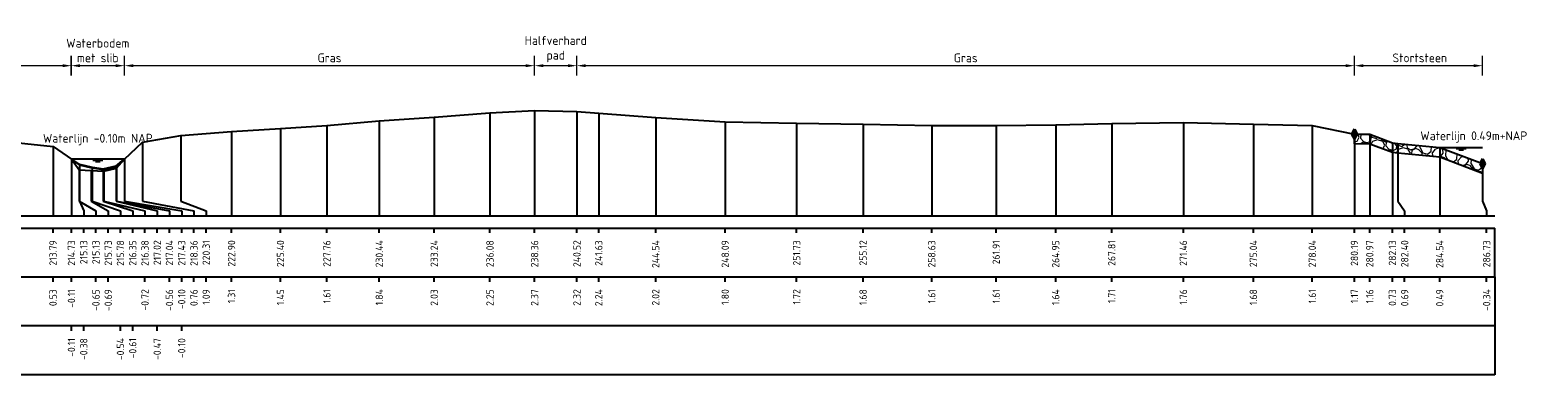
# Model space of a CAD drawing. Header units: metres. Extents: x 132725 to 140175, y 414354 to 417094.
# Tile 31 of 40: x 140063 to 140140, y 416612 to 416629. Entities that reach past the tile are written whole.
import ezdxf
from ezdxf.enums import TextEntityAlignment as Align

# ---------------------------------------------------------------- set-up
doc = ezdxf.new("R2010")
doc.units = ezdxf.units.M
doc.header["$PDMODE"] = 35
doc.header["$PDSIZE"] = 0.075
doc.layers.get('Defpoints').update_dxf_attribs({"true_color": 0x806000})
for name, color, linetype, lineweight in [('B-ME-GW-MAAIVELD-GD', 8, 'GW-MAAIVELD', 25), ('B-ME-VH-KANT ASFALT-SD', 7, 'Continuous', 25), ('B-ME-VH-VERHARDING_BESTORTING-A', 252, 'Continuous', 18), ('X-ME-AL-PROFIEL_BOVENKANT SLIB-GD', 42, 'Continuous', 35), ('X-XX-AL-DETAIL1-M', 7, 'Continuous', 18), ('X-XX-AL-GEBRUIKTE XREFS-GD', 7, 'Continuous', 35), ('X-XX-AL-NAP-T18', 7, 'Continuous', 18)]:
    doc.layers.add(name, color=color, linetype=linetype, lineweight=lineweight)
for name, color, linetype in [('X-ME-AL-PROFIEL_STORTSTEEN-GD', 7, 'Continuous'), ('X-ME-AL-PROFIEL_WATERLIJN-GD', 150, 'Continuous'), ('X-ME-AL-PROFIELRASTER-S', 7, 'Continuous')]:
    doc.layers.add(name, color=color, linetype=linetype)
doc.styles.add('NLCS-ISO-ANNOTATIEF-T18', font='NLCS-ISO.ttf', dxfattribs={"height": 1.8})
doc.styles.add('NLCS-ISO-ANNOTATIVE-T18', font='NLCS-ISO.ttf', dxfattribs={"height": 1.8})
doc.linetypes.add('GW-MAAIVELD', pattern='A,12,[40,NLCS.SHX,S=1,R=0,X=0,Y=-0.5],12', length=24)
doc.dimstyles.new('NLCS-ANNOTATIEF-T18-PIJL_L2_H0', dxfattribs={"dimtxt": 2.5, "dimasz": 1.8, "dimexe": 2, "dimexo": 2, "dimgap": 0.7, "dimtad": 1, "dimzin": 0, "dimdsep": 46, "dimtxsty": 'NLCS-ISO-ANNOTATIEF-T18', "dimcen": 0, "dimdle": 2, "dimclrd": 256, "dimclre": 256, "dimclrt": 10, "dimaunit": 2, "dimadec": 0, "dimazin": 0, "dimtfac": 1, "dimtdec": 3, "dimtofl": 0, "dimtmove": 0, "dimatfit": 3, "dimfxl": 2, "dimfxlon": 1, "dimtfillclr": 256, "dimtolj": 1, "dimtzin": 0, "dimlwd": -1, "dimlwe": -1, "dimarcsym": 0})

# ---------------------------------------------------------------- blocks, each defined once
blk = doc.blocks.new('SAL-PROFIELRASTER_BALK_EIND1-D')
at = {"color": 0, "linetype": 'ByBlock', "lineweight": -2}
blk.add_line((1, -12.5), (1, -2.5), dxfattribs=at)
at = {"color": 0, "linetype": 'ByBlock', "lineweight": -2, "flags": 128}
for points in [[(0, 0), (1, 0)], [(0, -2.5), (1, -2.5)], [(0, -12.5), (1, -12.5)]]:
    blk.add_lwpolyline(points, dxfattribs=at)
blk = doc.blocks.new('SAL-PROFIELRASTER_BALK_EIND2-D')
at = {"color": 0, "linetype": 'ByBlock', "lineweight": -2}
for p, q in [((1, -2.5), (1, -12.5)), ((1, -12.5), (0, -12.5))]:
    blk.add_line(p, q, dxfattribs=at)
blk = doc.blocks.new('SAL-PROFIELRASTER_BALK_DATA-D')
at = {"color": 0, "linetype": 'ByBlock', "lineweight": -2}
blk.add_lwpolyline([(0, -3.5), (0, -2.5)], dxfattribs=at)
at = {"color": 0, "linetype": 'ByBlock', "lineweight": -2, "style": 'NLCS-ISO-ANNOTATIVE-T18'}
blk.add_attdef('GETAL', text='', height=1.5, rotation=90, dxfattribs=at).set_placement((0.75, -5), align=Align.RIGHT)
blk = doc.blocks.new('SAL-PROFIELRASTER_AANHAAL-D')
at = {"color": 9, "linetype": 'ByBlock', "lineweight": -2, "flags": 128}
blk.add_lwpolyline([(0, 1), (0, 0)], dxfattribs=at)
blk = doc.blocks.new('SAL-PROFIELRASTER_AANHAAL_STAGGER-D')
at = {"color": 9, "linetype": 'ByBlock', "lineweight": -2, "flags": 128}
for points in [[(0, 0), (0, -0.25)], [(0, -0.25), (1, -0.75)], [(1, -0.75), (1, -1)]]:
    blk.add_lwpolyline(points, dxfattribs=at)
blk = doc.blocks.new('*D25')
at = {"layer": 'Defpoints', "color": 0, "transparency": 16777216}
for p in [(140064.845, 416627.475), (140064.845, 416622.71), (140067.562, 416622.71)]:
    blk.add_point(p, dxfattribs=at)
at = {"layer": 'X-XX-AL-DETAIL1-M', "transparency": 16777216}
for p, q in [((140064.845, 416626.975), (140064.845, 416627.975)), ((140067.112, 416627.475), (140065.295, 416627.475)), ((140067.562, 416626.975), (140067.562, 416627.975))]:
    blk.add_line(p, q, dxfattribs=at)
for points in [[(140065.295, 416627.55), (140065.295, 416627.4), (140064.845, 416627.475)], [(140067.112, 416627.55), (140067.112, 416627.4), (140067.562, 416627.475)]]:
    blk.add_solid(points, dxfattribs=at)
at = {"layer": 'X-XX-AL-DETAIL1-M', "color": 10, "transparency": 16777216, "insert": (140066.203, 416628.25), "char_height": 0.45, "attachment_point": 5, "style": 'NLCS-ISO-ANNOTATIEF-T18'}
blk.add_mtext('\\A1;Waterbodem\\Pmet slib', dxfattribs=at)
blk = doc.blocks.new('*D28')
at = {"layer": 'Defpoints', "color": 0, "transparency": 16777216}
for p in [(140130.32, 416627.475), (140130.32, 416623.985), (140136.855, 416623.305)]:
    blk.add_point(p, dxfattribs=at)
at = {"layer": 'X-XX-AL-DETAIL1-M', "transparency": 16777216}
for p, q in [((140130.32, 416626.975), (140130.32, 416627.975)), ((140136.405, 416627.475), (140130.77, 416627.475)), ((140136.855, 416626.975), (140136.855, 416627.975))]:
    blk.add_line(p, q, dxfattribs=at)
for points in [[(140130.77, 416627.55), (140130.77, 416627.4), (140130.32, 416627.475)], [(140136.405, 416627.55), (140136.405, 416627.4), (140136.855, 416627.475)]]:
    blk.add_solid(points, dxfattribs=at)
at = {"layer": 'X-XX-AL-DETAIL1-M', "color": 10, "transparency": 16777216, "insert": (140133.656, 416627.875), "char_height": 0.45, "attachment_point": 5, "style": 'NLCS-ISO-ANNOTATIEF-T18'}
blk.add_mtext('\\A1;Stortsteen', dxfattribs=at)
blk = doc.blocks.new('*D29')
at = {"layer": 'Defpoints', "color": 0, "transparency": 16777216}
for p in [(140090.649, 416627.475), (140090.649, 416625.135), (140130.32, 416623.985)]:
    blk.add_point(p, dxfattribs=at)
at = {"layer": 'X-XX-AL-DETAIL1-M', "transparency": 16777216}
for p, q in [((140090.649, 416626.975), (140090.649, 416627.975)), ((140129.87, 416627.475), (140091.099, 416627.475)), ((140130.32, 416626.975), (140130.32, 416627.975))]:
    blk.add_line(p, q, dxfattribs=at)
for points in [[(140091.099, 416627.55), (140091.099, 416627.4), (140090.649, 416627.475)], [(140129.87, 416627.55), (140129.87, 416627.4), (140130.32, 416627.475)]]:
    blk.add_solid(points, dxfattribs=at)
at = {"layer": 'X-XX-AL-DETAIL1-M', "color": 10, "transparency": 16777216, "insert": (140110.485, 416627.875), "char_height": 0.45, "attachment_point": 5, "style": 'NLCS-ISO-ANNOTATIEF-T18'}
blk.add_mtext('\\A1;Gras', dxfattribs=at)
blk = doc.blocks.new('*D30')
at = {"layer": 'Defpoints', "color": 0, "transparency": 16777216}
for p in [(140088.489, 416627.475), (140088.489, 416625.18), (140090.649, 416625.135)]:
    blk.add_point(p, dxfattribs=at)
at = {"layer": 'X-XX-AL-DETAIL1-M', "transparency": 16777216}
for p, q in [((140088.489, 416626.975), (140088.489, 416627.975)), ((140090.199, 416627.475), (140088.939, 416627.475)), ((140090.649, 416626.975), (140090.649, 416627.975))]:
    blk.add_line(p, q, dxfattribs=at)
for points in [[(140088.939, 416627.55), (140088.939, 416627.4), (140088.489, 416627.475)], [(140090.199, 416627.55), (140090.199, 416627.4), (140090.649, 416627.475)]]:
    blk.add_solid(points, dxfattribs=at)
at = {"layer": 'X-XX-AL-DETAIL1-M', "color": 10, "transparency": 16777216, "insert": (140089.569, 416628.318), "char_height": 0.45, "attachment_point": 5, "style": 'NLCS-ISO-ANNOTATIEF-T18'}
blk.add_mtext('\\A1;Halfverhard\\Ppad', dxfattribs=at)
blk = doc.blocks.new('*D31')
at = {"layer": 'Defpoints', "color": 0, "transparency": 16777216}
for p in [(140067.562, 416627.475), (140088.489, 416625.18), (140067.562, 416622.71)]:
    blk.add_point(p, dxfattribs=at)
at = {"layer": 'X-XX-AL-DETAIL1-M', "transparency": 16777216}
for p, q in [((140067.562, 416626.975), (140067.562, 416627.975)), ((140088.039, 416627.475), (140068.012, 416627.475)), ((140088.489, 416626.975), (140088.489, 416627.975))]:
    blk.add_line(p, q, dxfattribs=at)
for points in [[(140068.012, 416627.55), (140068.012, 416627.4), (140067.562, 416627.475)], [(140088.039, 416627.55), (140088.039, 416627.4), (140088.489, 416627.475)]]:
    blk.add_solid(points, dxfattribs=at)
at = {"layer": 'X-XX-AL-DETAIL1-M', "color": 10, "transparency": 16777216, "insert": (140078.025, 416627.875), "char_height": 0.45, "attachment_point": 5, "style": 'NLCS-ISO-ANNOTATIEF-T18'}
blk.add_mtext('\\A1;Gras', dxfattribs=at)
blk = doc.blocks.new('*D32')
at = {"layer": 'Defpoints', "color": 0, "transparency": 16777216}
for p in [(139969.03, 416627.475), (139969.03, 416622.681), (140064.858, 416622.701)]:
    blk.add_point(p, dxfattribs=at)
at = {"layer": 'X-XX-AL-DETAIL1-M', "transparency": 16777216}
for p, q in [((139969.03, 416626.975), (139969.03, 416627.975)), ((140064.408, 416627.475), (139969.48, 416627.475)), ((140064.858, 416626.975), (140064.858, 416627.975))]:
    blk.add_line(p, q, dxfattribs=at)
for points in [[(139969.48, 416627.55), (139969.48, 416627.4), (139969.03, 416627.475)], [(140064.408, 416627.55), (140064.408, 416627.4), (140064.858, 416627.475)]]:
    blk.add_solid(points, dxfattribs=at)
at = {"layer": 'X-XX-AL-DETAIL1-M', "color": 10, "transparency": 16777216, "insert": (139994.357, 416627.875), "char_height": 0.45, "attachment_point": 5, "style": 'NLCS-ISO-ANNOTATIEF-T18'}
blk.add_mtext('\\A1;Gras', dxfattribs=at)
blk = doc.blocks.new('SVH-KANT STORTSTEEN DWP-SOD')
at = {"flags": 128}
blk.add_lwpolyline([(-0.25, 0), (0.25, 0)], dxfattribs=at)
at = {"layer": 'X-XX-AL-GEBRUIKTE XREFS-GD', "flags": 128}
for points in [[(0, 0.5), (-0.25, 0)], [(-0.25, 0), (0, -0.5)], [(0, -0.5), (0, 0.5)], [(0, 0.5), (0.25, 0)], [(0.25, 0), (0, -0.5)]]:
    blk.add_lwpolyline(points, dxfattribs=at)

msp = doc.modelspace()

# ---------------------------------------------------------------- hatches: boundary and pattern name
at = {"layer": 'B-ME-VH-VERHARDING_BESTORTING-A'}
h = msp.add_hatch(dxfattribs=at)
h.set_pattern_fill('AVH-BESTORTING_01', color=256, scale=0.1, pattern_type=2)
h.set_pattern_definition([(342.7421, (140157.5003, 416739.875), (0.539798, 0.977389), [0.27272, -1.09194]), (17.25794, (140156.45755, 416740.19895), (0.5398037, 0.9773993), [0.27272, -1.65719]), (61.0888, (140156.718, 416740.2799), (-1.303186, 0.404857), [0.22313, -0.89341]), (118.9112, (140157.5892, 416739.0929), (-0.539801, -0.977414), [0.22313, -1.35591]), (162.7421, (140156.718, 416740.6705), (-0.539798, -0.977389), [0.27272, -1.09194]), (197.25794, (140156.45755, 416740.7514), (-0.5398037, -0.9773993), [0.27272, -1.65719]), (241.0888, (140156.1971, 416740.6706), (1.303186, -0.404857), [0.22313, -0.89341]), (298.9112, (140156.6291, 416741.4526), (0.539801, 0.977414), [0.22313, -1.35591]), (342.7421, (140154.8605, 416741.2978), (-0.763385, 1.382236), [0.24341, -1.12122]), (40.85185, (140153.47355, 416738.29336), (0.5398024, 0.9773985), [0.24469, -3.61913]), (84.587, (140155.27802, 416741.3856), (-0.2235911, 2.359645), [0.29716, -3.05481]), (118.9112, (140156.6091, 416741.2752), (-1.303208, 0.404857), [0.29575, -1.28331]), (162.7421, (140155.1631, 416741.9403), (0.763385, -1.382236), [0.24484, -1.11975]), (40.85185, (140153.1252, 416738.92114), (0.5398024, 0.9773985), [0.24409, -3.61972]), (84.587, (140154.71664, 416741.5582), (-0.5398004, -0.9774069), [0.29647, -3.05553]), (298.9112, (140154.7166, 416741.5582), (1.303208, -0.404857), [0.29753, -1.28153]), (26.669, (140152.2618, 416739.45986), (-1.842996, -0.5725531), [0.18275, -4.54613]), (84.587, (140155.34767, 416742.06886), (-0.5398004, -0.9774069), [0.18319, -3.16878]), (131.76242, (140153.83817, 416745.01574), (-2.0666041, 1.7871012), [0.24466, -4.00428]), (162.742, (140152.2794, 416739.9064), (-0.539799, -0.977389), [0.19694, -1.16769]), (26.66898, (140151.92783, 416739.8827), (-1.842996, -0.5725531), [0.18297, -4.54591]), (84.587, (140154.8315, 416742.21), (-0.5398004, -0.9774069), [0.20094, -3.15103]), (131.76242, (140153.44452, 416744.81786), (-2.0666041, 1.7871012), [0.20994, -4.039]), (342.742, (140154.9713, 416742.0534), (0.539799, 0.977389), [0.22313, -1.1415]), (50.24156, (140155.2072, 416740.13589), (0.53978968, 0.97739007), [0.21713, -6.88472]), (95.413, (140155.34605, 416740.3028), (-0.7633873, 1.3822403), [0.19056, -2.17966]), (150.93884, (140152.49811, 416743.66183), (-1.303193, 0.40485775), [0.17556, -5.17047]), (197.25794, (140155.1746, 416740.5778), (1.303191, -0.4048543), [0.22316, -1.70672]), (50.24156, (140154.81352, 416740.3337), (0.53978968, 0.97739007), [0.23138, -6.87047]), (95.413, (140154.8299, 416740.16095), (-0.7633873, 1.3822403), [0.17353, -2.19669]), (150.93884, (140152.16414, 416743.23902), (-1.303193, 0.40485775), [0.18788, -5.15816]), (17.25794, (140154.9941, 416740.0697), (-1.303191, 0.4048543), [0.22313, -1.70675])])
h.paths.add_polyline_path([(140130.32, 416623.985), (140131.101, 416623.974), (140132.258, 416623.538), (140132.526, 416623.505), (140134.672, 416623.305), (140136.855, 416622.477), (140136.855, 416621.977), (140134.672, 416622.805), (140132.526, 416623.005), (140132.258, 416623.038), (140131.101, 416623.474), (140130.32, 416623.485)])

# ---------------------------------------------------------------- linework, layer by layer
at = {"layer": 'B-ME-GW-MAAIVELD-GD', "ltscale": 0.1}
msp.add_lwpolyline([(140061.012, 416623.651), (140063.919, 416623.344), (140064.858, 416622.701), (140065.253, 416622.162), (140065.859, 416622.124), (140066.503, 416622.095), (140067.164, 416622.248), (140067.562, 416622.71), (140068.485, 416623.568), (140070.436, 416623.902), (140073.026, 416624.118), (140075.524, 416624.265), (140077.89, 416624.426), (140080.565, 416624.653), (140083.368, 416624.84), (140086.212, 416625.06), (140088.489, 416625.18), (140090.649, 416625.135), (140091.762, 416625.054), (140094.67, 416624.827), (140098.214, 416624.609), (140101.859, 416624.532), (140105.25, 416624.489), (140108.754, 416624.421), (140112.04, 416624.424), (140115.076, 416624.448), (140117.935, 416624.52), (140121.591, 416624.572), (140125.164, 416624.493), (140128.168, 416624.418), (140130.32, 416623.985), (140131.101, 416623.974), (140132.258, 416623.538), (140132.526, 416623.505), (140134.672, 416623.305), (140136.855, 416622.477)], dxfattribs=at)
at = {"layer": 'X-ME-AL-PROFIEL_BOVENKANT SLIB-GD'}
msp.add_lwpolyline([(140064.858, 416622.701), (140065.261, 416622.437), (140065.907, 416622.271), (140066.478, 416622.199), (140067.145, 416622.339), (140067.562, 416622.71)], dxfattribs=at)
at = {"layer": 'X-ME-AL-PROFIEL_STORTSTEEN-GD'}
msp.add_lwpolyline([(140130.32, 416623.985), (140131.101, 416623.974), (140132.258, 416623.538), (140132.526, 416623.505), (140134.672, 416623.305), (140136.855, 416622.477), (140136.855, 416621.977), (140134.672, 416622.805), (140132.526, 416623.005), (140132.258, 416623.038), (140131.101, 416623.474), (140130.32, 416623.485)], close=True, dxfattribs=at)
at = {"layer": 'X-ME-AL-PROFIEL_WATERLIJN-GD'}
for points in [[(140134.672, 416623.305), (140136.855, 416623.305)], [(140135.514, 416623.244), (140136.014, 416623.244)], [(140135.639, 416623.185), (140135.889, 416623.185)], [(140067.562, 416622.71), (140064.845, 416622.71)], [(140065.953, 416622.649), (140066.453, 416622.649)], [(140066.078, 416622.59), (140066.328, 416622.59)]]:
    msp.add_lwpolyline(points, dxfattribs=at)

# ---------------------------------------------------------------- block references
at = {"layer": 'B-ME-VH-KANT ASFALT-SD', "xscale": 0.5, "yscale": 0.5, "zscale": 0.5}
for p in [(140130.32, 416623.985), (140136.855, 416622.477)]:
    msp.add_blockref('SVH-KANT STORTSTEEN DWP-SOD', p, dxfattribs=at)
at = {"layer": 'X-ME-AL-PROFIELRASTER-S'}
for p, yscale in [((140088.489, 416619.812), 5.368), ((140090.649, 416619.812), 5.323), ((140077.89, 416619.812), 4.614), ((140080.565, 416619.812), 4.841), ((140083.368, 416619.812), 5.028), ((140086.212, 416619.812), 5.248), ((140091.762, 416619.812), 5.242), ((140094.67, 416619.812), 5.015000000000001), ((140098.214, 416619.812), 4.797), ((140101.859, 416619.812), 4.72), ((140105.25, 416619.812), 4.677), ((140108.754, 416619.812), 4.609), ((140112.04, 416619.812), 4.612), ((140115.076, 416619.812), 4.636), ((140117.935, 416619.812), 4.708), ((140121.591, 416619.812), 4.76), ((140125.164, 416619.812), 4.681), ((140128.168, 416619.812), 4.606), ((140070.436, 416620.812), 3.09), ((140073.026, 416619.812), 4.306), ((140075.524, 416619.812), 4.453), ((140130.32, 416619.812), 4.173), ((140131.101, 416619.812), 4.162), ((140063.919, 416619.812), 3.532), ((140068.485, 416620.812), 2.756), ((140132.258, 416619.812), 3.726), ((140132.526, 416620.812), 2.693), ((140134.672, 416619.812), 3.493), ((140134.672, 416619.812), 3.493), ((140064.858, 416619.812), 2.889), ((140064.858, 416619.812), 2.889), ((140064.858, 416619.812), 2.889), ((140064.858, 416619.812), 2.889), ((140065.253, 416620.812), 1.35), ((140065.261, 416620.812), 1.625), ((140065.859, 416620.812), 1.312), ((140065.907, 416620.812), 1.459), ((140066.478, 416620.812), 1.387), ((140066.503, 416620.812), 1.283), ((140067.145, 416620.812), 1.527), ((140067.164, 416620.812), 1.436), ((140067.562, 416620.812), 1.898), ((140067.562, 416620.812), 1.898), ((140067.562, 416620.812), 1.898), ((140067.562, 416620.812), 1.898), ((140136.855, 416620.812), 1.665)]:
    msp.add_blockref('SAL-PROFIELRASTER_AANHAAL-D', p, dxfattribs=dict(at, yscale=yscale))
for p, xscale, zscale in [((140065.253, 416620.812), 0.854367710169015, 0.854367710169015), ((140065.261, 416620.812), 0.2217918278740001, 0.2217918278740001), ((140065.859, 416620.812), 0.8738215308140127, 0.8738215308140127), ((140065.907, 416620.812), 1.451097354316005, 1.451097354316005), ((140066.478, 416620.812), 1.504484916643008, 1.504484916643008), ((140066.503, 416620.812), 2.104781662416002, 2.104781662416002), ((140067.145, 416620.812), 2.087421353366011, 2.087421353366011), ((140067.164, 416620.812), 2.693366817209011, 2.693366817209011), ((140067.562, 416620.812), 2.921221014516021, 2.921221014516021), ((140067.562, 416620.812), 2.921221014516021, 2.921221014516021), ((140067.562, 416620.812), 2.921221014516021, 2.921221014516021), ((140067.562, 416620.812), 2.921221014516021, 2.921221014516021), ((140068.485, 416620.812), 2.623291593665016, 2.623291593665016), ((140070.436, 416620.812), 1.297280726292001, 1.297280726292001), ((140132.526, 416620.812), 0.3565293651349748, 0.3565293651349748), ((140136.855, 416620.812), 0.2103270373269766, 0.2103270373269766)]:
    msp.add_blockref('SAL-PROFIELRASTER_AANHAAL_STAGGER-D', p, dxfattribs=dict(at, xscale=xscale, zscale=zscale))
at = {"layer": 'X-ME-AL-PROFIELRASTER-S', "xscale": 287.3520010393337, "yscale": 0.25, "zscale": 287.3520010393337}
for name, p in [('SAL-PROFIELRASTER_BALK_EIND1-D', (139850.128, 416619.812)), ('SAL-PROFIELRASTER_BALK_EIND2-D', (139850.128, 416617.312)), ('SAL-PROFIELRASTER_BALK_EIND2-D', (139850.128, 416614.812))]:
    msp.add_blockref(name, p, dxfattribs=at)
at = {"layer": 'X-ME-AL-PROFIELRASTER-S', "xscale": 0.25, "yscale": 0.25, "zscale": 0.25}
for p, values in [((140063.919, 416619.812), {'GETAL': '213.79'}), ((140064.858, 416619.812), {'GETAL': '214.73'}), ((140064.858, 416619.812), {'GETAL': '214.73'}), ((140064.858, 416619.812), {'GETAL': '214.73'}), ((140064.858, 416619.812), {'GETAL': '214.73'}), ((140065.483, 416619.812), {'GETAL': '215.13'}), ((140066.108, 416619.812), {'GETAL': '215.13'}), ((140066.733, 416619.812), {'GETAL': '215.73'}), ((140067.358, 416619.812), {'GETAL': '215.78'}), ((140067.983, 416619.812), {'GETAL': '216.35'}), ((140068.608, 416619.812), {'GETAL': '216.38'}), ((140069.233, 416619.812), {'GETAL': '217.02'}), ((140069.858, 416619.812), {'GETAL': '217.04'}), ((140070.483, 416619.812), {'GETAL': '217.43'}), ((140070.483, 416619.812), {'GETAL': '217.43'}), ((140070.483, 416619.812), {'GETAL': '217.43'}), ((140070.483, 416619.812), {'GETAL': '217.43'}), ((140071.108, 416619.812), {'GETAL': '218.36'}), ((140071.733, 416619.812), {'GETAL': '220.31'}), ((140073.026, 416619.812), {'GETAL': '222.90'}), ((140075.524, 416619.812), {'GETAL': '225.40'}), ((140077.89, 416619.812), {'GETAL': '227.76'}), ((140080.565, 416619.812), {'GETAL': '230.44'}), ((140083.368, 416619.812), {'GETAL': '233.24'}), ((140086.212, 416619.812), {'GETAL': '236.08'}), ((140088.489, 416619.812), {'GETAL': '238.36'}), ((140090.649, 416619.812), {'GETAL': '240.52'}), ((140091.762, 416619.812), {'GETAL': '241.63'}), ((140094.67, 416619.812), {'GETAL': '244.54'}), ((140098.214, 416619.812), {'GETAL': '248.09'}), ((140101.859, 416619.812), {'GETAL': '251.73'}), ((140105.25, 416619.812), {'GETAL': '255.12'}), ((140108.754, 416619.812), {'GETAL': '258.63'}), ((140112.04, 416619.812), {'GETAL': '261.91'}), ((140115.076, 416619.812), {'GETAL': '264.95'}), ((140117.935, 416619.812), {'GETAL': '267.81'}), ((140121.591, 416619.812), {'GETAL': '271.46'}), ((140125.164, 416619.812), {'GETAL': '275.04'}), ((140128.168, 416619.812), {'GETAL': '278.04'}), ((140130.32, 416619.812), {'GETAL': '280.19'}), ((140131.101, 416619.812), {'GETAL': '280.97'}), ((140132.258, 416619.812), {'GETAL': '282.13'}), ((140132.883, 416619.812), {'GETAL': '282.40'}), ((140134.672, 416619.812), {'GETAL': '284.54'}), ((140134.672, 416619.812), {'GETAL': '284.54'}), ((140137.065, 416619.812), {'GETAL': '286.73'}), ((140063.919, 416617.312), {'GETAL': '0.53'}), ((140064.858, 416617.312), {'GETAL': '-0.11'}), ((140066.108, 416617.312), {'GETAL': '-0.65'}), ((140066.733, 416617.312), {'GETAL': '-0.69'}), ((140068.608, 416617.312), {'GETAL': '-0.72'}), ((140069.858, 416617.312), {'GETAL': '-0.56'}), ((140070.483, 416617.312), {'GETAL': '-0.10'}), ((140071.108, 416617.312), {'GETAL': '0.76'}), ((140071.733, 416617.312), {'GETAL': '1.09'}), ((140073.026, 416617.312), {'GETAL': '1.31'}), ((140075.524, 416617.312), {'GETAL': '1.45'}), ((140077.89, 416617.312), {'GETAL': '1.61'}), ((140080.565, 416617.312), {'GETAL': '1.84'}), ((140083.368, 416617.312), {'GETAL': '2.03'}), ((140086.212, 416617.312), {'GETAL': '2.25'}), ((140088.489, 416617.312), {'GETAL': '2.37'}), ((140090.649, 416617.312), {'GETAL': '2.32'}), ((140091.762, 416617.312), {'GETAL': '2.24'}), ((140094.67, 416617.312), {'GETAL': '2.02'}), ((140098.214, 416617.312), {'GETAL': '1.80'}), ((140101.859, 416617.312), {'GETAL': '1.72'}), ((140105.25, 416617.312), {'GETAL': '1.68'}), ((140108.754, 416617.312), {'GETAL': '1.61'}), ((140112.04, 416617.312), {'GETAL': '1.61'}), ((140115.076, 416617.312), {'GETAL': '1.64'}), ((140117.935, 416617.312), {'GETAL': '1.71'}), ((140121.591, 416617.312), {'GETAL': '1.76'}), ((140125.164, 416617.312), {'GETAL': '1.68'}), ((140128.168, 416617.312), {'GETAL': '1.61'}), ((140130.32, 416617.312), {'GETAL': '1.17'}), ((140131.101, 416617.312), {'GETAL': '1.16'}), ((140132.258, 416617.312), {'GETAL': '0.73'}), ((140132.883, 416617.312), {'GETAL': '0.69'}), ((140134.672, 416617.312), {'GETAL': '0.49'}), ((140137.065, 416617.312), {'GETAL': '-0.34'}), ((140064.858, 416614.812), {'GETAL': '-0.11'}), ((140065.483, 416614.812), {'GETAL': '-0.38'}), ((140067.358, 416614.812), {'GETAL': '-0.54'}), ((140067.983, 416614.812), {'GETAL': '-0.61'}), ((140069.233, 416614.812), {'GETAL': '-0.47'}), ((140070.483, 416614.812), {'GETAL': '-0.10'})]:
    msp.add_blockref('SAL-PROFIELRASTER_BALK_DATA-D', p, dxfattribs=at).add_auto_attribs(values)

# ---------------------------------------------------------------- texts
at = {"layer": 'X-XX-AL-NAP-T18', "color": 10, "char_height": 0.45, "width": 15.43377, "attachment_point": 7, "style": 'NLCS-ISO-ANNOTATIEF-T18'}
for s, insert in [('Waterlijn -0.10m NAP', (140063.403, 416623.41)), ('Waterlijn 0.49m+NAP', (140133.682, 416623.536))]:
    msp.add_mtext(s, dxfattribs=dict(at, insert=insert))

# ---------------------------------------------------------------- dimensions: what is measured, and where the dimension line sits
at = {"layer": 'X-XX-AL-DETAIL1-M'}
for base, p1, p2, text, picture, middle in [((140064.845, 416627.475), (140067.562, 416622.71), (140064.845, 416622.71), 'Waterbodem\\Pmet slib', '*D25', (140066.203, 416627.475)), ((140088.489, 416627.475), (140090.649, 416625.135), (140088.489, 416625.18), 'Halfverhard\\Ppad', '*D30', (140089.569, 416627.475)), ((139969.03, 416627.475), (140064.858, 416622.701), (139969.03, 416622.681), 'Gras', '*D32', (139994.357, 416627.475)), ((140067.562, 416627.475), (140088.489, 416625.18), (140067.562, 416622.71), 'Gras', '*D31', (140078.025, 416627.475)), ((140090.649, 416627.475), (140130.32, 416623.985), (140090.649, 416625.135), 'Gras', '*D29', (140110.485, 416627.475)), ((140130.32, 416627.475), (140136.855, 416623.305), (140130.32, 416623.985), 'Stortsteen', '*D28', (140133.656, 416627.475))]:
    dim = msp.add_linear_dim(base=base, p1=p1, p2=p2, text=text, dimstyle='NLCS-ANNOTATIEF-T18-PIJL_L2_H0', dxfattribs=at)
    dim.commit()
    dim.dimension.update_dxf_attribs({"geometry": picture, "text_midpoint": middle, "dimtype": 160})

doc.saveas('drawing.dxf')
